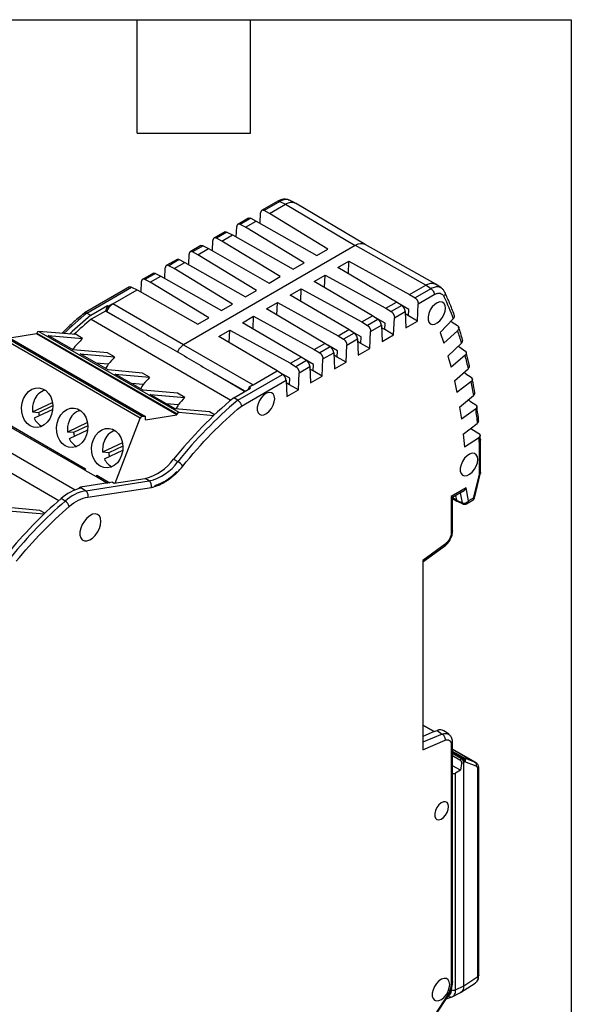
# Model space of a CAD drawing. Header units: millimetres. Extents: x 10 to 410, y 10 to 314.
# Tile 14 of 14: x 354 to 410, y 215 to 314. Entities that reach past the tile are written whole.
import ezdxf

# ---------------------------------------------------------------- set-up
doc = ezdxf.new("R2010")
doc.units = ezdxf.units.MM
doc.header["$LTSCALE"] = 1.5
doc.layers.add('TEXT', color=140, linetype='Continuous', lineweight=25)

msp = doc.modelspace()

# ---------------------------------------------------------------- linework, layer by layer
for p, q in [((379.938, 296.013), (378.31, 295.073)), ((380.169, 295.998), (378.561, 295.07)), ((380.169, 295.998), (380.737, 295.726)), ((381.684, 295.852), (381.118, 296.123)), ((379.102, 294.782), (378.561, 295.07)), ((379.102, 294.782), (380.737, 295.726)), ((380.737, 295.726), (387.756, 291.554)), ((388.766, 291.647), (381.738, 295.823)), ((377.005, 294.32), (375.905, 293.685)), ((377.217, 294.294), (376.157, 293.682)), ((376.698, 293.394), (377.773, 294.015)), ((377.217, 294.294), (377.773, 294.015)), ((377.773, 294.015), (383.892, 290.547)), ((378.167, 293.792), (378.214, 294.849)), ((385.005, 291.189), (379.102, 294.782)), ((374.601, 292.932), (373.501, 292.297)), ((374.812, 292.906), (373.753, 292.294)), ((374.812, 292.906), (375.369, 292.627)), ((375.763, 292.404), (375.809, 293.461)), ((376.698, 293.394), (376.157, 293.682)), ((382.6, 289.802), (376.698, 293.394)), ((373.359, 291.016), (373.405, 292.073)), ((374.294, 292.006), (373.753, 292.294)), ((374.294, 292.006), (375.369, 292.627)), ((380.196, 288.414), (374.294, 292.006)), ((375.369, 292.627), (381.488, 289.159)), ((387.766, 291.548), (370.422, 281.536)), ((372.197, 291.545), (371.097, 290.91)), ((372.408, 291.518), (371.349, 290.907)), ((371.89, 290.618), (372.965, 291.239)), ((372.408, 291.518), (372.965, 291.239)), ((372.965, 291.239), (379.083, 287.771)), ((383.892, 290.547), (385.005, 291.189)), ((387.756, 291.554), (387.766, 291.548)), ((387.776, 291.542), (387.766, 291.548)), ((394.879, 287.562), (387.776, 291.542)), ((395.889, 287.654), (388.758, 291.651)), ((369.793, 290.157), (368.693, 289.522)), ((370.004, 290.13), (368.945, 289.519)), ((370.004, 290.13), (370.561, 289.851)), ((370.954, 289.628), (371.001, 290.685)), ((371.89, 290.618), (371.349, 290.907)), ((377.792, 287.026), (371.89, 290.618)), ((386.013, 289.322), (387.126, 289.965)), ((387.07, 288.701), (387.126, 289.965)), ((387.126, 289.965), (393.244, 286.618)), ((368.55, 288.24), (368.597, 289.297)), ((369.485, 289.23), (368.945, 289.519)), ((369.485, 289.23), (370.561, 289.851)), ((375.388, 285.638), (369.485, 289.23)), ((370.561, 289.851), (376.679, 286.383)), ((381.488, 289.159), (382.6, 289.802)), ((391.916, 285.851), (386.013, 289.322)), ((367.389, 288.769), (366.289, 288.134)), ((367.6, 288.742), (366.54, 288.131)), ((367.081, 287.843), (366.54, 288.131)), ((367.081, 287.843), (368.157, 288.463)), ((367.6, 288.742), (368.157, 288.463)), ((368.157, 288.463), (374.275, 284.995)), ((379.083, 287.771), (380.196, 288.414)), ((383.609, 287.934), (384.722, 288.577)), ((384.666, 287.313), (384.722, 288.577)), ((384.722, 288.577), (390.84, 285.23)), ((364.985, 287.381), (360.436, 284.755)), ((360.669, 284.741), (365.196, 287.355)), ((363.316, 285.669), (365.753, 287.076)), ((365.196, 287.355), (365.753, 287.076)), ((365.753, 287.076), (371.871, 283.608)), ((366.146, 286.853), (366.193, 287.909)), ((372.984, 284.25), (367.081, 287.843)), ((376.679, 286.383), (377.792, 287.026)), ((381.205, 286.547), (382.318, 287.189)), ((382.262, 285.925), (382.318, 287.189)), ((382.318, 287.189), (388.436, 283.842)), ((389.511, 284.463), (383.609, 287.934)), ((393.244, 286.618), (394.879, 287.562)), ((395.409, 287.201), (393.801, 286.273)), ((395.409, 287.201), (394.879, 287.562)), ((396.453, 287.271), (395.91, 287.641)), ((387.107, 283.075), (381.205, 286.547)), ((393.244, 286.618), (393.801, 286.273)), ((394.123, 285.664), (395.744, 286.6)), ((361.074, 284.529), (362.76, 285.503)), ((362.76, 285.503), (362.544, 284.946)), ((362.908, 285.433), (362.703, 284.907)), ((362.76, 285.503), (362.908, 285.433)), ((363.316, 285.669), (362.908, 285.433)), ((370.422, 281.536), (363.316, 285.669)), ((374.275, 284.995), (375.388, 285.638)), ((378.801, 285.159), (379.913, 285.801)), ((384.703, 281.687), (378.801, 285.159)), ((379.858, 284.537), (379.913, 285.801)), ((379.913, 285.801), (386.032, 282.454)), ((390.84, 285.23), (391.916, 285.851)), ((390.84, 285.23), (391.397, 284.885)), ((392.456, 285.496), (391.397, 284.885)), ((392.456, 285.496), (391.916, 285.851)), ((393.177, 285.11), (392.197, 285.666)), ((393.149, 284.458), (393.177, 285.11)), ((394.047, 283.938), (394.123, 285.664)), ((360.669, 284.741), (361.074, 284.529)), ((362.544, 284.946), (361.114, 284.12)), ((361.114, 284.12), (375.226, 275.974)), ((365.962, 283.012), (362.544, 284.946)), ((362.703, 284.907), (365.962, 283.012)), ((371.871, 283.608), (372.984, 284.25)), ((376.396, 283.771), (377.509, 284.413)), ((377.453, 283.149), (377.509, 284.413)), ((377.509, 284.413), (383.627, 281.066)), ((388.436, 283.842), (389.511, 284.463)), ((390.052, 284.108), (388.993, 283.497)), ((390.052, 284.108), (389.511, 284.463)), ((390.773, 283.722), (389.793, 284.279)), ((391.643, 282.55), (391.719, 284.276)), ((391.719, 284.276), (392.804, 284.902)), ((392.804, 284.902), (392.88, 283.264)), ((393.149, 284.458), (392.816, 284.65)), ((394.047, 283.938), (393.149, 284.458)), ((397.657, 284.159), (396.329, 282.78)), ((373.992, 282.383), (375.105, 283.025)), ((375.049, 281.761), (375.105, 283.025)), ((375.105, 283.025), (381.223, 279.678)), ((382.299, 280.299), (376.396, 283.771)), ((386.032, 282.454), (387.107, 283.075)), ((387.648, 282.72), (387.107, 283.075)), ((388.436, 283.842), (388.993, 283.497)), ((389.315, 282.888), (390.4, 283.515)), ((390.4, 283.515), (390.476, 281.877)), ((390.744, 283.07), (390.412, 283.262)), ((390.744, 283.07), (390.773, 283.722)), ((391.643, 282.55), (390.744, 283.07)), ((392.88, 283.264), (394.047, 283.938)), ((397.56, 283.822), (398.084, 283.471)), ((366.069, 274.137), (351.927, 282.301)), ((366.257, 274.308), (352.115, 282.472)), ((352.466, 282.464), (366.608, 274.3)), ((355.605, 282.636), (352.903, 282.212)), ((355.605, 282.636), (355.641, 282.727)), ((369.747, 274.472), (355.605, 282.636)), ((355.641, 282.727), (369.783, 274.563)), ((355.834, 282.898), (369.976, 274.734)), ((359.583, 282.563), (355.834, 282.898)), ((356.775, 282.49), (360.248, 282.179)), ((359.283, 281.042), (356.775, 282.49)), ((360.248, 282.179), (359.583, 282.563)), ((379.895, 278.911), (373.992, 282.383)), ((386.032, 282.454), (386.589, 282.109)), ((387.648, 282.72), (386.589, 282.109)), ((386.911, 281.5), (387.996, 282.127)), ((388.369, 282.334), (387.389, 282.891)), ((387.996, 282.127), (388.072, 280.489)), ((388.34, 281.682), (388.369, 282.334)), ((389.239, 281.162), (389.315, 282.888)), ((390.476, 281.877), (391.643, 282.55)), ((396.329, 282.78), (396.705, 281.722)), ((398.081, 282.965), (396.705, 281.722)), ((362.756, 280.731), (359.283, 281.042)), ((370.422, 281.536), (377.458, 277.505)), ((383.627, 281.066), (384.703, 281.687)), ((383.627, 281.066), (384.184, 280.721)), ((385.244, 281.333), (384.184, 280.721)), ((385.244, 281.333), (384.703, 281.687)), ((385.965, 280.946), (384.984, 281.503)), ((386.835, 279.774), (386.911, 281.5)), ((388.34, 281.682), (388.008, 281.874)), ((388.072, 280.489), (389.239, 281.162)), ((389.239, 281.162), (388.34, 281.682)), ((397.125, 280.4), (398.48, 281.709)), ((398.319, 281.286), (398.842, 280.936)), ((360.007, 280.623), (363.481, 280.313)), ((362.818, 279.001), (360.007, 280.623)), ((363.481, 280.313), (362.756, 280.731)), ((381.223, 279.678), (382.299, 280.299)), ((382.84, 279.945), (382.299, 280.299)), ((383.561, 279.558), (382.58, 280.115)), ((384.43, 278.386), (384.507, 280.113)), ((384.507, 280.113), (385.592, 280.739)), ((385.592, 280.739), (385.668, 279.101)), ((385.936, 280.294), (385.603, 280.486)), ((385.936, 280.294), (385.965, 280.946)), ((386.835, 279.774), (385.936, 280.294)), ((397.125, 280.4), (397.438, 279.283)), ((398.834, 280.449), (397.438, 279.283)), ((399.291, 279.451), (398.961, 280.769)), ((362.839, 279.577), (361.633, 279.685)), ((381.223, 279.678), (381.78, 279.333)), ((382.84, 279.945), (381.78, 279.333)), ((382.103, 278.725), (383.187, 279.351)), ((383.187, 279.351), (383.264, 277.713)), ((383.532, 278.906), (383.199, 279.098)), ((383.532, 278.906), (383.561, 279.558)), ((385.668, 279.101), (386.835, 279.774)), ((397.781, 277.893), (399.16, 279.127)), ((366.291, 278.69), (362.818, 279.001)), ((363.543, 278.582), (367.016, 278.272)), ((366.354, 276.96), (363.543, 278.582)), ((367.016, 278.272), (366.291, 278.69)), ((376.599, 276.837), (373.62, 278.591)), ((376.64, 276.861), (373.62, 278.591)), ((375.908, 275.943), (380.436, 278.557)), ((377.458, 277.505), (379.895, 278.911)), ((380.436, 278.557), (379.895, 278.911)), ((381.157, 278.17), (380.176, 278.727)), ((381.128, 277.518), (381.157, 278.17)), ((382.026, 276.998), (382.103, 278.725)), ((383.264, 277.713), (384.43, 278.386)), ((384.43, 278.386), (383.532, 278.906)), ((398.932, 278.621), (399.455, 278.273)), ((366.374, 277.536), (365.169, 277.644)), ((375.499, 276.202), (377.185, 277.176)), ((376.282, 275.364), (380.783, 277.963)), ((377.05, 277.269), (376.964, 277.048)), ((377.458, 277.505), (377.05, 277.269)), ((377.185, 277.176), (377.05, 277.269)), ((380.783, 277.963), (380.86, 276.325)), ((381.128, 277.518), (380.795, 277.71)), ((382.026, 276.998), (381.128, 277.518)), ((397.781, 277.893), (398.032, 276.722)), ((399.442, 277.806), (398.032, 276.722)), ((369.827, 276.649), (366.354, 276.96)), ((367.078, 276.541), (370.552, 276.231)), ((369.586, 275.094), (367.078, 276.541)), ((370.552, 276.231), (369.827, 276.649)), ((375.908, 275.943), (375.499, 276.202)), ((380.86, 276.325), (382.026, 276.998)), ((398.297, 275.267), (399.695, 276.423)), ((355.199, 274.781), (357.207, 275.733)), ((355.811, 274.726), (357.244, 275.406)), ((369.91, 275.495), (368.704, 275.603)), ((373.059, 274.783), (369.586, 275.094)), ((398.297, 275.267), (398.484, 274.045)), ((399.905, 275.044), (398.484, 274.045)), ((399.399, 275.837), (399.921, 275.49)), ((345.744, 274.845), (359.496, 266.906)), ((355.199, 274.781), (355.811, 274.726)), ((357.231, 275.008), (355.374, 274.128)), ((363.534, 267.602), (366.069, 274.137)), ((366.608, 274.3), (366.257, 274.308)), ((366.608, 273.979), (369.747, 274.472)), ((366.608, 273.979), (366.608, 274.3)), ((369.783, 274.563), (369.747, 274.472)), ((369.976, 274.734), (373.493, 274.42)), ((373.567, 274.49), (373.059, 274.783)), ((343.741, 273.989), (357.856, 265.841)), ((352.173, 273.718), (360.494, 268.914)), ((352.201, 273.862), (360.545, 269.045)), ((360.743, 273.692), (358.735, 272.74)), ((360.78, 273.365), (359.347, 272.685)), ((398.671, 272.531), (400.084, 273.604)), ((399.432, 273.109), (399.717, 272.942)), ((359.347, 272.685), (358.735, 272.74)), ((358.91, 272.087), (360.766, 272.967)), ((398.671, 272.531), (398.793, 271.261)), ((398.793, 271.261), (400.221, 272.172)), ((399.717, 272.942), (400.238, 272.597)), ((364.278, 271.651), (362.27, 270.699)), ((364.315, 271.324), (362.883, 270.644)), ((400.277, 271.131), (400.277, 268.499)), ((400.423, 268.656), (400.423, 271.335)), ((362.883, 270.644), (362.27, 270.699)), ((362.445, 270.046), (364.302, 270.926)), ((369.436, 270.007), (369.854, 269.756)), ((360.545, 269.045), (360.487, 268.896)), ((360.487, 268.896), (361.619, 268.243)), ((361.619, 268.243), (361.677, 268.392)), ((361.619, 268.243), (361.648, 268.248)), ((361.648, 268.248), (362.775, 267.597)), ((361.677, 268.392), (362.994, 267.631)), ((369.77, 268.66), (369.797, 268.774)), ((400.277, 268.499), (399.676, 266.072)), ((399.788, 266.076), (400.42, 268.628)), ((359.909, 267.033), (359.959, 267.162)), ((359.959, 267.162), (360.021, 267.171)), ((360.095, 267.07), (359.959, 267.162)), ((363.282, 267.676), (360.021, 267.171)), ((360.021, 267.171), (360.559, 266.817)), ((360.559, 266.817), (366.972, 267.81)), ((360.77, 266.171), (367.186, 267.163)), ((363.282, 267.676), (363.421, 267.585)), ((363.421, 267.585), (366.572, 268.072)), ((366.972, 267.81), (366.572, 268.072)), ((367.536, 267.329), (367.515, 267.24)), ((398.949, 267.122), (397.448, 266.255)), ((399.204, 265.799), (398.949, 267.122)), ((397.448, 266.255), (397.448, 262.589)), ((397.979, 265.874), (397.568, 266.118)), ((397.594, 266.17), (398.641, 266.775)), ((397.595, 262.793), (397.595, 266.171)), ((397.883, 266.337), (397.973, 265.868)), ((398.35, 266.607), (398.545, 265.595)), ((355.93, 264.844), (352.381, 265.161)), ((358.49, 265.776), (358.078, 266.032)), ((397.979, 265.841), (397.595, 266.068)), ((397.595, 266.033), (398.031, 265.773)), ((397.973, 265.868), (398.545, 265.595)), ((398.04, 265.769), (398.614, 265.498)), ((398.983, 265.503), (399.677, 265.903)), ((399.676, 266.072), (399.204, 265.799)), ((352.771, 264.802), (356.367, 264.48)), ((356.44, 264.55), (355.93, 264.844)), ((396.834, 261.426), (394.602, 259.798)), ((394.602, 259.641), (396.775, 261.226)), ((394.602, 259.798), (394.602, 240.713)), ((395.745, 242.53), (394.602, 243.19)), ((394.602, 243.168), (395.744, 242.53)), ((395.744, 242.53), (394.602, 242.044)), ((396.545, 242.287), (394.602, 241.46)), ((395.744, 242.53), (396.025, 242.65)), ((396.025, 242.65), (396.545, 242.287)), ((397.199, 242.265), (396.672, 242.631)), ((394.602, 240.713), (396.834, 241.663)), ((397.595, 217.328), (397.595, 241.413)), ((397.448, 241.209), (397.448, 217.124)), ((399.948, 239.405), (397.595, 240.763)), ((397.595, 240.759), (399.9, 239.428)), ((398.732, 239.877), (397.595, 240.534)), ((398.603, 239.86), (397.595, 240.442)), ((398.501, 239.801), (397.595, 240.324)), ((397.595, 240.109), (398.315, 239.694)), ((398.315, 239.694), (398.501, 239.801)), ((398.488, 239.304), (398.391, 238.638)), ((398.713, 239.433), (398.488, 239.304)), ((398.501, 239.801), (398.603, 239.86)), ((398.765, 239.464), (398.713, 239.433)), ((398.713, 216.914), (398.713, 239.433)), ((399.246, 239.68), (398.732, 239.877)), ((398.815, 239.493), (398.765, 239.464)), ((399.983, 239.043), (398.815, 239.493)), ((399.9, 239.428), (399.246, 239.68)), ((399.9, 239.428), (399.941, 239.401)), ((399.941, 239.401), (399.973, 239.381)), ((398.391, 238.638), (397.595, 239.098)), ((398.391, 238.638), (397.901, 238.354)), ((397.901, 216.492), (397.901, 238.354)), ((400.153, 217.835), (400.153, 238.711)), ((400.234, 217.953), (400.234, 238.829)), ((398.713, 216.914), (400.153, 217.835)), ((397.484, 216.496), (397.484, 216.652)), ((397.901, 216.492), (398.713, 216.914)), ((398.404, 216.228), (399.873, 217.168)), ((397.07, 215.968), (395.821, 214.037)), ((395.887, 213.97), (397.136, 215.901)), ((396.928, 215.579), (397.46, 215.749)), ((397.436, 215.743), (397.613, 215.82)), ((397.555, 215.787), (398.399, 216.225)), ((397.566, 215.803), (397.606, 215.825))]:
    msp.add_line(p, q)
at = {"flags": 128}
for points in [[(396.869, 285.24), (396.829, 285.518), (396.715, 285.726), (396.536, 285.846), (396.308, 285.866), (396.051, 285.786), (395.788, 285.611), (395.543, 285.359), (395.337, 285.05), (395.188, 284.713), (395.111, 284.377), (395.111, 284.073), (395.188, 283.827), (395.337, 283.662), (395.543, 283.591), (395.788, 283.621), (396.051, 283.75), (396.308, 283.966), (396.536, 284.25), (396.715, 284.576), (396.829, 284.917), (396.869, 285.24)], [(354.958, 273.384), (354.651, 273.621), (354.399, 273.944), (354.215, 274.335), (354.109, 274.773), (354.087, 275.234), (354.15, 275.694), (354.295, 276.127), (354.514, 276.511), (354.794, 276.825), (355.122, 277.051), (355.479, 277.178), (355.846, 277.198), (356.204, 277.111), (356.532, 276.922), (356.814, 276.64), (357.033, 276.28), (357.18, 275.863), (357.244, 275.411), (357.223, 274.947), (357.119, 274.497), (356.936, 274.086), (356.684, 273.735), (356.378, 273.463), (356.033, 273.285), (355.668, 273.211), (355.304, 273.245), (354.958, 273.384)], [(379.634, 276.107), (379.595, 276.385), (379.48, 276.594), (379.301, 276.713), (379.073, 276.734), (378.816, 276.653), (378.553, 276.479), (378.308, 276.226), (378.102, 275.917), (377.954, 275.58), (377.876, 275.245), (377.876, 274.94), (377.954, 274.694), (378.102, 274.529), (378.308, 274.458), (378.553, 274.488), (378.816, 274.617), (379.073, 274.833), (379.301, 275.117), (379.48, 275.444), (379.595, 275.784), (379.634, 276.107)], [(358.494, 271.343), (358.187, 271.58), (357.935, 271.903), (357.75, 272.294), (357.645, 272.732), (357.623, 273.193), (357.686, 273.653), (357.83, 274.086), (358.049, 274.47), (358.33, 274.784), (358.658, 275.01), (359.015, 275.137), (359.382, 275.157), (359.739, 275.07), (360.068, 274.881), (360.349, 274.599), (360.569, 274.239), (360.715, 273.822), (360.779, 273.369), (360.759, 272.906), (360.654, 272.456), (360.471, 272.045), (360.22, 271.694), (359.913, 271.422), (359.568, 271.244), (359.204, 271.17), (358.839, 271.204), (358.494, 271.343)], [(362.03, 269.302), (361.722, 269.539), (361.47, 269.862), (361.286, 270.253), (361.18, 270.691), (361.158, 271.152), (361.221, 271.612), (361.366, 272.045), (361.585, 272.429), (361.865, 272.743), (362.193, 272.969), (362.55, 273.096), (362.917, 273.116), (363.275, 273.029), (363.603, 272.84), (363.885, 272.558), (364.105, 272.198), (364.251, 271.781), (364.315, 271.328), (364.294, 270.865), (364.19, 270.415), (364.007, 270.004), (363.755, 269.653), (363.449, 269.381), (363.104, 269.203), (362.739, 269.129), (362.375, 269.163), (362.03, 269.302)], [(400.128, 269.975), (400.089, 270.253), (399.975, 270.461), (399.795, 270.58), (399.567, 270.601), (399.31, 270.52), (399.048, 270.346), (398.802, 270.093), (398.596, 269.784), (398.448, 269.447), (398.37, 269.112), (398.37, 268.808), (398.448, 268.562), (398.596, 268.396), (398.802, 268.325), (399.048, 268.356), (399.31, 268.485), (399.567, 268.701), (399.795, 268.984), (399.975, 269.311), (400.089, 269.651), (400.128, 269.975)], [(362.096, 263.736), (362.057, 264.044), (361.942, 264.283), (361.76, 264.437), (361.524, 264.493), (361.252, 264.447), (360.963, 264.304), (360.681, 264.073), (360.424, 263.771), (360.213, 263.422), (360.063, 263.05), (359.985, 262.684), (359.985, 262.35), (360.063, 262.074), (360.213, 261.876), (360.424, 261.77), (360.681, 261.765), (360.963, 261.86), (361.252, 262.049), (361.524, 262.318), (361.76, 262.647), (361.942, 263.01), (362.057, 263.383), (362.096, 263.736)], [(397.194, 234.966), (397.155, 235.209), (397.045, 235.381), (396.873, 235.464), (396.66, 235.449), (396.428, 235.337), (396.203, 235.141), (396.008, 234.882), (395.865, 234.587), (395.789, 234.289), (395.789, 234.02), (395.865, 233.81), (396.008, 233.68), (396.203, 233.646), (396.428, 233.71), (396.66, 233.866), (396.873, 234.097), (397.045, 234.378), (397.155, 234.678), (397.194, 234.966)], [(397.3, 217.024), (397.261, 217.302), (397.146, 217.51), (396.967, 217.63), (396.739, 217.65), (396.482, 217.569), (396.219, 217.395), (395.974, 217.142), (395.768, 216.834), (395.62, 216.497), (395.542, 216.161), (395.542, 215.857), (395.62, 215.611), (395.768, 215.445), (395.974, 215.374), (396.219, 215.405), (396.482, 215.534), (396.739, 215.75), (396.967, 216.034), (397.146, 216.36), (397.261, 216.7), (397.3, 217.024)]]:
    msp.add_lwpolyline(points, dxfattribs=at)
for centre, radius, start, end in [((386.287, 253.898), 40.095, 129.71249, 134.13854), ((386.64, 253.74), 40.02, 129.70498, 133.80813), ((386.164, 254.029), 39.153, 129.77645, 133.17602), ((355.869, 282.664), 0.237, 98.60067, 164.5265), ((356.945, 275.351), 1.689, 106.5401, 161.49595), ((403.557, 242.68), 43.715, 129.93043, 141.30982), ((357.557, 275.037), 2.371, 158.96913, 186.19103), ((403.943, 242.455), 43.673, 129.93463, 141.30964), ((356.794, 274.719), 1.538, 202.61754, 244.79043), ((358.031, 274.965), 2.233, 186.13793, 195.51178), ((360.481, 273.31), 1.689, 106.5401, 161.49595), ((366.303, 274.069), 0.244, 100.94265, 163.90389), ((370.011, 274.5), 0.237, 98.60067, 164.5265), ((361.092, 272.996), 2.371, 158.96913, 186.19103), ((360.329, 272.678), 1.538, 202.61754, 244.79043), ((361.571, 272.925), 2.237, 186.14733, 195.50238), ((364.016, 271.269), 1.689, 106.5401, 161.49595), ((364.628, 270.955), 2.371, 158.96913, 186.19103), ((400.176, 271.358), 0.248, 293.88347, 354.7972), ((365.107, 270.884), 2.237, 186.14733, 195.50238), ((363.865, 270.637), 1.538, 202.61754, 244.79043), ((365.385, 272.918), 4.989, 283.76964, 324.30094), ((365.777, 272.686), 5.02, 283.76962, 324.30095), ((368.891, 268.138), 1.883, 38.5011, 59.24209), ((362.034, 268.247), 0.385, 157.88295, 179.90903), ((366.6, 267.328), 0.609, 344.29636, 52.29865), ((360.981, 262.872), 4.291, 101.90953, 132.57008), ((361.34, 262.691), 4.2, 100.72521, 132.73779), ((386.805, 232.698), 44.005, 130.75421, 140.98634), ((387.188, 232.475), 43.96, 130.75418, 140.98535), ((357.953, 264.93), 1.002, 17.6458, 57.58786), ((396.635, 261.376), 0.206, 313.13643, 14.00961), ((398.687, 239.728), 0.156, 72.96703, 122.29908), ((399.73, 239.19), 0.292, 329.91641, 54.46151), ((400.089, 238.842), 0.146, 296.37155, 355.57021)]:
    msp.add_arc(centre, radius, start, end)
for centre, major_axis, ratio, start_param, end_param in [((387.766, 289.915), (1, 1.732), 0.577352, 0.007268, 0.785271), ((325.852, 306.638), (81.44, -46.539), 0.007519, 5.231646, 5.28713), ((2338.598, -932.708), (3761.565, -2223.165), 0.01604, 2.122446, 2.122491), ((367.676, 261.889), (12.065, 27.207), 0.591515, 1.02156, 1.076761), ((2336.83, -934.246), (3758.049, -2226.228), 0.015532, 2.121947, 2.122001), ((371.665, 259.586), (10.312, 28.105), 0.59561, 0.981466, 1.017669), ((414.546, 255.436), (80.624, -47.011), 0.007595, 4.128919, 4.184404), ((374.701, 257.834), (2.931, 31.401), 0.578071, 0.861246, 0.880243), ((375.201, 257.545), (10.312, 28.105), 0.59561, 0.981466, 1.017669), ((2335.039, -935.682), (3754.487, -2229.09), 0.014977, 2.121463, 2.121527), ((378.236, 255.793), (2.931, 31.401), 0.578071, 0.861246, 0.880243), ((378.736, 255.504), (10.312, 28.105), 0.59561, 0.981466, 1.017669), ((381.772, 253.752), (2.931, 31.401), 0.578071, 0.861246, 0.879058), ((2333.231, -937.011), (3750.89, -2231.744), 0.014376, 2.120996, 2.121071), ((397.696, 238.481), (0.3, 0.009), 0.597073, 4.349443, 5.44417)]:
    msp.add_ellipse(centre, major_axis=major_axis, ratio=ratio, start_param=start_param, end_param=end_param)
for points, knots in [([(381.124, 296.12), (381.043, 296.152), (380.875, 296.219), (380.584, 296.232), (380.264, 296.176), (380.048, 296.069), (379.938, 296.013)], [0, 0, 0, 0, 0.222831, 0.465691, 0.725007, 1, 1, 1, 1]), ([(380.169, 295.998), (380.124, 296.017), (380.037, 296.052), (379.971, 296.024), (379.939, 296.011)], [0, 0, 0, 0, 0.517735, 1, 1, 1, 1]), ([(381.109, 296.104), (381.057, 296.133), (380.906, 296.217), (380.578, 296.194), (380.305, 296.064), (380.169, 295.998)], [0, 0, 0, 0, 0.20779, 0.603863, 1, 1, 1, 1]), ([(380.737, 295.726), (380.873, 295.792), (381.144, 295.924), (381.492, 295.943), (381.66, 295.847), (381.729, 295.807)], [0, 0, 0, 0, 0.370247, 0.740456, 1, 1, 1, 1]), ([(378.561, 295.07), (378.547, 295.077), (378.519, 295.091), (378.477, 295.103), (378.429, 295.111), (378.375, 295.106), (378.321, 295.083), (378.275, 295.043), (378.242, 294.988), (378.22, 294.924), (378.216, 294.874), (378.214, 294.849)], [0, 0, 0, 0, 0.079776, 0.159612, 0.24069, 0.368776, 0.499867, 0.628006, 0.75917, 0.878847, 1, 1, 1, 1]), ([(376.988, 294.307), (377.02, 294.32), (377.085, 294.347), (377.173, 294.311), (377.217, 294.294)], [0, 0, 0, 0, 0.501425, 1, 1, 1, 1]), ([(374.583, 292.919), (374.616, 292.932), (374.681, 292.959), (374.769, 292.924), (374.812, 292.906)], [0, 0, 0, 0, 0.501425, 1, 1, 1, 1]), ([(376.157, 293.682), (376.143, 293.689), (376.115, 293.703), (376.073, 293.715), (376.025, 293.723), (375.971, 293.718), (375.916, 293.695), (375.871, 293.655), (375.838, 293.601), (375.816, 293.536), (375.812, 293.486), (375.809, 293.461)], [0, 0, 0, 0, 0.079776, 0.159612, 0.24069, 0.368776, 0.499867, 0.628006, 0.75917, 0.878847, 1, 1, 1, 1]), ([(373.753, 292.294), (373.739, 292.301), (373.711, 292.315), (373.669, 292.327), (373.62, 292.335), (373.566, 292.33), (373.512, 292.307), (373.467, 292.267), (373.434, 292.213), (373.412, 292.148), (373.407, 292.098), (373.405, 292.073)], [0, 0, 0, 0, 0.079776, 0.159612, 0.24069, 0.368776, 0.499867, 0.628006, 0.75917, 0.878847, 1, 1, 1, 1]), ([(371.349, 290.907), (371.335, 290.913), (371.307, 290.927), (371.265, 290.94), (371.216, 290.947), (371.162, 290.943), (371.108, 290.919), (371.063, 290.879), (371.03, 290.825), (371.008, 290.76), (371.003, 290.71), (371.001, 290.685)], [0, 0, 0, 0, 0.079776, 0.159612, 0.24069, 0.368776, 0.499867, 0.628006, 0.75917, 0.878847, 1, 1, 1, 1]), ([(372.179, 291.532), (372.212, 291.545), (372.277, 291.571), (372.364, 291.536), (372.408, 291.518)], [0, 0, 0, 0, 0.501425, 1, 1, 1, 1]), ([(369.775, 290.144), (369.808, 290.157), (369.873, 290.183), (369.96, 290.148), (370.004, 290.13)], [0, 0, 0, 0, 0.501425, 1, 1, 1, 1]), ([(368.945, 289.519), (368.931, 289.526), (368.902, 289.539), (368.861, 289.552), (368.812, 289.559), (368.758, 289.555), (368.704, 289.531), (368.658, 289.491), (368.626, 289.437), (368.603, 289.372), (368.599, 289.322), (368.597, 289.297)], [0, 0, 0, 0, 0.079776, 0.159612, 0.24069, 0.368776, 0.499867, 0.628006, 0.75917, 0.878847, 1, 1, 1, 1]), ([(366.54, 288.131), (366.526, 288.138), (366.498, 288.151), (366.457, 288.164), (366.408, 288.171), (366.354, 288.167), (366.3, 288.144), (366.254, 288.104), (366.221, 288.049), (366.199, 287.984), (366.195, 287.934), (366.193, 287.909)], [0, 0, 0, 0, 0.0797757, 0.1596121, 0.2406899, 0.3687758, 0.4998668, 0.6280065, 0.7591695, 0.8788474, 1, 1, 1, 1]), ([(367.371, 288.756), (367.403, 288.769), (367.468, 288.795), (367.556, 288.76), (367.6, 288.742)], [0, 0, 0, 0, 0.501425, 1, 1, 1, 1]), ([(364.967, 287.368), (364.999, 287.381), (365.064, 287.407), (365.152, 287.372), (365.196, 287.355)], [0, 0, 0, 0, 0.501425, 1, 1, 1, 1]), ([(394.879, 287.562), (395.018, 287.626), (395.297, 287.755), (395.662, 287.769), (395.839, 287.667), (395.918, 287.62)], [0, 0, 0, 0, 0.35434, 0.708644, 1, 1, 1, 1]), ([(396.469, 287.25), (396.382, 287.301), (396.199, 287.409), (395.825, 287.395), (395.548, 287.265), (395.409, 287.201)], [0, 0, 0, 0, 0.3088829, 0.6544139, 1, 1, 1, 1]), ([(395.409, 287.201), (395.449, 287.175), (395.536, 287.103), (395.654, 286.94), (395.73, 286.755), (395.744, 286.646), (395.744, 286.6)], [0, 0, 0, 0, 0.249991, 0.499997, 0.750003, 1.000009, 1.000009, 1.000009, 1.000009]), ([(396.819, 286.831), (396.772, 286.917), (396.678, 287.089), (396.536, 287.204), (396.465, 287.262)], [0, 0, 0, 0, 0.498399, 1, 1, 1, 1]), ([(393.801, 286.273), (393.817, 286.262), (393.849, 286.241), (393.896, 286.199), (393.942, 286.15), (393.985, 286.094), (394.026, 286.031), (394.061, 285.962), (394.09, 285.889), (394.111, 285.813), (394.124, 285.737), (394.123, 285.689), (394.123, 285.664)], [0, 0, 0, 0, 0.0873537, 0.1775051, 0.2704599, 0.366223, 0.4647988, 0.5661915, 0.6704048, 0.7774419, 0.8873061, 1, 1, 1, 1]), ([(395.744, 286.6), (395.796, 286.63), (395.901, 286.681), (396.027, 286.721), (396.125, 286.739), (396.221, 286.747), (396.379, 286.735), (396.572, 286.644), (396.681, 286.5), (396.721, 286.413)], [0, 0, 0, 0, 0.00021866, 0.00043732, 0.00054665, 0.00065598, 0.00087464, 0.00131196, 0.001749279, 0.001749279, 0.001749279, 0.001749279]), ([(396.816, 286.83), (396.831, 286.79), (396.862, 286.705), (396.829, 286.552), (396.757, 286.459), (396.721, 286.413)], [0, 0, 0, 0, 0.308038, 0.654019, 1, 1, 1, 1]), ([(397.764, 284.542), (397.61, 284.951), (397.316, 285.731), (396.978, 286.468), (396.817, 286.819)], [0, 0, 0, 0, 0.523382, 1, 1, 1, 1]), ([(363.316, 285.669), (363.291, 285.654), (363.241, 285.623), (363.168, 285.568), (363.097, 285.505), (363.028, 285.434), (362.947, 285.339), (362.859, 285.218), (362.77, 285.066), (362.726, 284.96), (362.703, 284.907)], [0, 0, 0, 0, 0.101079, 0.200519, 0.299435, 0.398956, 0.500193, 0.667557, 0.832416, 1, 1, 1, 1]), ([(392.804, 284.902), (392.803, 284.922), (392.799, 284.96), (392.786, 285.021), (392.768, 285.082), (392.744, 285.142), (392.715, 285.201), (392.683, 285.256), (392.648, 285.308), (392.611, 285.356), (392.573, 285.399), (392.534, 285.436), (392.495, 285.469), (392.469, 285.487), (392.456, 285.496)], [0, 0, 0, 0, 0.0941151, 0.1862633, 0.2764461, 0.3646655, 0.4509233, 0.5352215, 0.6175625, 0.6979486, 0.7763824, 0.8528668, 0.9274049, 1, 1, 1, 1]), ([(360.431, 284.742), (360.306, 284.64), (359.815, 284.241), (359.051, 283.561), (358.422, 282.956), (358.146, 282.692)], [0, 0, 0, 0, 0.161381, 0.632513, 1, 1, 1, 1]), ([(360.669, 284.741), (360.627, 284.758), (360.54, 284.792), (360.458, 284.781), (360.434, 284.749), (360.43, 284.743)], [0, 0, 0, 0, 0.441938, 0.910602, 1, 1, 1, 1]), ([(390.4, 283.515), (390.398, 283.534), (390.395, 283.572), (390.382, 283.633), (390.364, 283.694), (390.34, 283.754), (390.311, 283.813), (390.279, 283.868), (390.244, 283.92), (390.207, 283.968), (390.169, 284.011), (390.13, 284.049), (390.091, 284.082), (390.065, 284.1), (390.052, 284.108)], [0, 0, 0, 0, 0.094115, 0.186263, 0.276446, 0.364666, 0.450923, 0.535222, 0.617562, 0.697949, 0.776382, 0.852867, 0.927405, 1, 1, 1, 1]), ([(391.397, 284.885), (391.413, 284.874), (391.445, 284.853), (391.492, 284.811), (391.538, 284.762), (391.581, 284.706), (391.621, 284.643), (391.657, 284.574), (391.685, 284.501), (391.707, 284.425), (391.719, 284.349), (391.719, 284.301), (391.719, 284.276)], [0, 0, 0, 0, 0.087354, 0.177505, 0.27046, 0.366223, 0.464799, 0.566191, 0.670405, 0.777442, 0.887306, 1, 1, 1, 1]), ([(397.657, 284.159), (397.692, 284.203), (397.764, 284.295), (397.8, 284.436), (397.772, 284.511), (397.761, 284.541)], [0, 0, 0, 0, 0.359147, 0.745693, 1, 1, 1, 1]), ([(388.993, 283.497), (389.009, 283.486), (389.041, 283.465), (389.088, 283.423), (389.134, 283.374), (389.177, 283.318), (389.217, 283.255), (389.252, 283.186), (389.281, 283.113), (389.302, 283.038), (389.315, 282.961), (389.315, 282.913), (389.315, 282.888)], [0, 0, 0, 0, 0.0873537, 0.1775051, 0.2704599, 0.366223, 0.4647988, 0.5661915, 0.6704048, 0.7774419, 0.8873061, 1, 1, 1, 1]), ([(398.084, 283.471), (398.099, 283.461), (398.129, 283.438), (398.165, 283.398), (398.193, 283.353), (398.211, 283.303), (398.219, 283.249), (398.216, 283.192), (398.201, 283.134), (398.173, 283.075), (398.134, 283.018), (398.099, 282.983), (398.081, 282.965)], [0, 0, 0, 0, 0.0908696, 0.1837602, 0.2786751, 0.3756176, 0.4745905, 0.5755966, 0.6786383, 0.783718, 0.890838, 1, 1, 1, 1]), ([(398.596, 282.058), (398.536, 282.27), (398.414, 282.699), (398.27, 283.108), (398.197, 283.315)], [0, 0, 0, 0, 0.493806, 1, 1, 1, 1]), ([(386.589, 282.109), (386.604, 282.098), (386.636, 282.077), (386.683, 282.035), (386.729, 281.987), (386.773, 281.93), (386.813, 281.867), (386.848, 281.798), (386.877, 281.725), (386.898, 281.65), (386.911, 281.573), (386.911, 281.525), (386.911, 281.5)], [0, 0, 0, 0, 0.087354, 0.177505, 0.27046, 0.366223, 0.464799, 0.566191, 0.670405, 0.777442, 0.887306, 1, 1, 1, 1]), ([(387.996, 282.127), (387.994, 282.146), (387.991, 282.184), (387.978, 282.245), (387.959, 282.306), (387.935, 282.366), (387.907, 282.425), (387.875, 282.48), (387.84, 282.532), (387.803, 282.58), (387.765, 282.623), (387.726, 282.661), (387.687, 282.694), (387.661, 282.712), (387.648, 282.72)], [0, 0, 0, 0, 0.0941151, 0.1862633, 0.2764461, 0.3646655, 0.4509233, 0.5352215, 0.6175625, 0.6979486, 0.7763824, 0.8528668, 0.9274049, 1, 1, 1, 1]), ([(398.48, 281.709), (398.515, 281.75), (398.589, 281.837), (398.627, 281.966), (398.603, 282.034), (398.595, 282.057)], [0, 0, 0, 0, 0.379224, 0.78738, 1, 1, 1, 1]), ([(370.422, 281.536), (370.399, 281.522), (370.352, 281.493), (370.283, 281.441), (370.215, 281.382), (370.149, 281.316), (370.085, 281.244), (370.025, 281.168), (369.969, 281.087), (369.918, 281.002), (369.871, 280.914), (369.844, 280.855), (369.831, 280.825)], [0, 0, 0, 0, 0.100001, 0.200001, 0.300001, 0.400001, 0.5, 0.6, 0.7, 0.799999, 0.9, 1, 1, 1, 1]), ([(385.592, 280.739), (385.59, 280.758), (385.587, 280.796), (385.574, 280.857), (385.555, 280.918), (385.531, 280.979), (385.503, 281.037), (385.471, 281.092), (385.436, 281.144), (385.399, 281.192), (385.361, 281.235), (385.322, 281.273), (385.283, 281.306), (385.257, 281.324), (385.244, 281.333)], [0, 0, 0, 0, 0.094115, 0.186263, 0.276446, 0.364666, 0.450923, 0.535222, 0.617562, 0.697949, 0.776382, 0.852867, 0.927405, 1, 1, 1, 1]), ([(384.184, 280.721), (384.2, 280.71), (384.232, 280.689), (384.279, 280.647), (384.325, 280.599), (384.369, 280.542), (384.409, 280.479), (384.444, 280.41), (384.473, 280.337), (384.494, 280.262), (384.507, 280.185), (384.507, 280.137), (384.507, 280.113)], [0, 0, 0, 0, 0.087354, 0.177505, 0.27046, 0.366223, 0.464799, 0.566191, 0.670405, 0.777442, 0.887306, 1, 1, 1, 1]), ([(398.842, 280.936), (398.857, 280.925), (398.887, 280.903), (398.922, 280.864), (398.95, 280.82), (398.968, 280.771), (398.975, 280.719), (398.972, 280.664), (398.956, 280.608), (398.928, 280.553), (398.888, 280.498), (398.852, 280.465), (398.834, 280.449)], [0, 0, 0, 0, 0.09087, 0.18376, 0.278675, 0.375618, 0.474591, 0.575597, 0.678638, 0.783718, 0.890838, 1, 1, 1, 1]), ([(381.78, 279.333), (381.796, 279.323), (381.828, 279.301), (381.875, 279.26), (381.921, 279.211), (381.965, 279.154), (382.005, 279.091), (382.04, 279.023), (382.069, 278.949), (382.09, 278.874), (382.103, 278.797), (382.103, 278.749), (382.103, 278.725)], [0, 0, 0, 0, 0.087354, 0.177505, 0.27046, 0.366223, 0.464799, 0.566191, 0.670405, 0.777442, 0.887306, 1, 1, 1, 1]), ([(383.187, 279.351), (383.186, 279.37), (383.183, 279.408), (383.17, 279.469), (383.151, 279.53), (383.127, 279.591), (383.099, 279.649), (383.067, 279.705), (383.032, 279.756), (382.995, 279.804), (382.956, 279.847), (382.917, 279.885), (382.878, 279.918), (382.853, 279.936), (382.84, 279.945)], [0, 0, 0, 0, 0.094115, 0.186263, 0.276446, 0.364666, 0.450923, 0.535222, 0.617562, 0.697949, 0.776382, 0.852867, 0.927405, 1, 1, 1, 1]), ([(399.16, 279.127), (399.196, 279.167), (399.271, 279.249), (399.31, 279.368), (399.289, 279.43), (399.282, 279.449)], [0, 0, 0, 0, 0.393523, 0.817068, 1, 1, 1, 1]), ([(380.783, 277.963), (380.782, 277.982), (380.779, 278.021), (380.765, 278.081), (380.747, 278.142), (380.723, 278.203), (380.695, 278.261), (380.663, 278.317), (380.628, 278.369), (380.591, 278.416), (380.552, 278.459), (380.513, 278.497), (380.474, 278.53), (380.448, 278.548), (380.436, 278.557)], [0, 0, 0, 0, 0.094115, 0.186263, 0.276446, 0.364666, 0.450923, 0.535222, 0.617562, 0.697949, 0.776382, 0.852867, 0.927405, 1, 1, 1, 1]), ([(399.455, 278.273), (399.469, 278.262), (399.499, 278.24), (399.535, 278.202), (399.562, 278.159), (399.58, 278.111), (399.587, 278.061), (399.583, 278.009), (399.566, 277.955), (399.537, 277.903), (399.497, 277.851), (399.461, 277.821), (399.442, 277.806)], [0, 0, 0, 0, 0.0908696, 0.1837602, 0.2786751, 0.3756176, 0.4745905, 0.5755966, 0.6786383, 0.783718, 0.890838, 1, 1, 1, 1]), ([(399.826, 276.712), (399.773, 277.051), (399.699, 277.519), (399.603, 277.97), (399.576, 278.095)], [0, 0, 0, 0, 0.721983, 1, 1, 1, 1]), ([(399.695, 276.423), (399.731, 276.46), (399.807, 276.537), (399.848, 276.645), (399.83, 276.7), (399.826, 276.712)], [0, 0, 0, 0, 0.4168602, 0.8655228, 1, 1, 1, 1]), ([(375.908, 275.943), (375.926, 275.932), (375.96, 275.908), (376.013, 275.863), (376.064, 275.811), (376.114, 275.751), (376.163, 275.68), (376.214, 275.592), (376.262, 275.48), (376.275, 275.405), (376.282, 275.364)], [0, 0, 0, 0, 0.095364, 0.193068, 0.293135, 0.395584, 0.500437, 0.632368, 0.798922, 1, 1, 1, 1]), ([(399.921, 275.49), (399.935, 275.479), (399.965, 275.458), (400, 275.42), (400.028, 275.378), (400.045, 275.332), (400.052, 275.284), (400.047, 275.234), (400.031, 275.184), (400.001, 275.134), (399.96, 275.086), (399.924, 275.058), (399.905, 275.044)], [0, 0, 0, 0, 0.09087, 0.18376, 0.278675, 0.375618, 0.474591, 0.575597, 0.678638, 0.783718, 0.890838, 1, 1, 1, 1]), ([(400.222, 273.868), (400.212, 273.973), (400.166, 274.461), (400.096, 274.932), (400.041, 275.303)], [0, 0, 0, 0, 0.213877, 1, 1, 1, 1]), ([(400.084, 273.604), (400.12, 273.639), (400.197, 273.711), (400.239, 273.809), (400.223, 273.859), (400.22, 273.868)], [0, 0, 0, 0, 0.432769, 0.898553, 1, 1, 1, 1]), ([(400.238, 272.597), (400.253, 272.586), (400.283, 272.564), (400.318, 272.527), (400.345, 272.487), (400.362, 272.443), (400.369, 272.397), (400.364, 272.349), (400.347, 272.301), (400.318, 272.255), (400.277, 272.21), (400.24, 272.185), (400.221, 272.172)], [0, 0, 0, 0, 0.0908696, 0.1837602, 0.2786751, 0.3756176, 0.4745905, 0.5755966, 0.6786383, 0.783718, 0.890838, 1, 1, 1, 1]), ([(400.394, 271.999), (400.388, 272.118), (400.381, 272.256), (400.368, 272.389), (400.366, 272.408)], [0, 0, 0, 0, 0.860197, 1, 1, 1, 1]), ([(400.394, 271.999), (400.396, 271.993), (400.41, 271.948), (400.369, 271.859), (400.292, 271.793), (400.254, 271.761)], [0, 0, 0, 0, 0.077247, 0.538624, 1, 1, 1, 1]), ([(400.423, 271.335), (400.422, 271.437), (400.421, 271.663), (400.406, 271.883), (400.399, 272.003)], [0, 0, 0, 0, 0.452282, 1, 1, 1, 1]), ([(369.777, 268.655), (369.725, 268.604), (369.621, 268.502), (369.462, 268.357), (369.301, 268.219), (369.138, 268.088), (368.972, 267.964), (368.753, 267.81), (368.48, 267.639), (368.156, 267.468), (367.836, 267.329), (367.627, 267.267), (367.522, 267.235)], [0, 0, 0, 0, 0.072074, 0.144143, 0.216351, 0.288842, 0.361757, 0.435234, 0.57779, 0.718733, 0.859115, 1, 1, 1, 1]), ([(369.797, 268.774), (369.745, 268.722), (369.642, 268.619), (369.485, 268.473), (369.326, 268.334), (369.165, 268.202), (369.004, 268.078), (368.84, 267.961), (368.635, 267.824), (368.388, 267.677), (368.101, 267.533), (367.816, 267.414), (367.629, 267.358), (367.536, 267.329)], [0, 0, 0, 0, 0.071766, 0.143187, 0.214403, 0.285554, 0.356784, 0.428233, 0.500041, 0.625379, 0.74998, 0.874601, 1, 1, 1, 1]), ([(400.421, 268.656), (400.422, 268.654), (400.432, 268.626), (400.402, 268.583), (400.352, 268.533), (400.303, 268.511), (400.277, 268.499)], [0, 0, 0, 0, 0.032689, 0.437666, 0.699339, 1, 1, 1, 1]), ([(398.641, 266.776), (398.645, 266.778), (398.713, 266.81), (398.83, 266.922), (398.91, 267.056), (398.949, 267.122)], [0, 0, 0, 0, 0.0304883, 0.5200598, 1, 1, 1, 1]), ([(360.559, 266.817), (360.646, 266.76), (360.719, 266.658), (360.797, 266.42), (360.801, 266.285), (360.77, 266.171)], [0, 0, 0, 0, 0.5, 0.5, 1, 1, 1, 1]), ([(397.594, 266.171), (397.594, 266.171), (397.6, 266.167), (397.561, 266.19), (397.486, 266.234), (397.448, 266.255)], [0, 0, 0, 0, 0.029543, 0.516112, 1, 1, 1, 1]), ([(397.979, 265.841), (397.987, 265.824), (398.001, 265.791), (398.028, 265.778), (398.041, 265.771)], [0, 0, 0, 0, 0.5189149, 1, 1, 1, 1]), ([(398.545, 265.595), (398.561, 265.588), (398.592, 265.574), (398.645, 265.562), (398.7, 265.555), (398.758, 265.556), (398.818, 265.563), (398.895, 265.582), (398.992, 265.622), (399.108, 265.694), (399.171, 265.763), (399.204, 265.799)], [0, 0, 0, 0, 0.079186, 0.158842, 0.239064, 0.31995, 0.401593, 0.484083, 0.63725, 0.809173, 1, 1, 1, 1]), ([(398.545, 265.595), (398.553, 265.571), (398.568, 265.525), (398.602, 265.506), (398.618, 265.497)], [0, 0, 0, 0, 0.521105, 1, 1, 1, 1]), ([(398.617, 265.496), (398.655, 265.483), (398.727, 265.457), (398.839, 265.458), (398.937, 265.481), (398.993, 265.51), (399.019, 265.523)], [0, 0, 0, 0, 0.280012, 0.542636, 0.781532, 1, 1, 1, 1]), ([(399.204, 265.799), (399.181, 265.739), (399.14, 265.627), (399.064, 265.537), (399.02, 265.525), (399.018, 265.524)], [0, 0, 0, 0, 0.531829, 0.983807, 1, 1, 1, 1]), ([(399.644, 265.884), (399.663, 265.896), (399.699, 265.921), (399.741, 265.97), (399.772, 266.021), (399.783, 266.058), (399.788, 266.076)], [0, 0, 0, 0, 0.27156, 0.532833, 0.77716, 1, 1, 1, 1]), ([(399.644, 265.886), (399.645, 265.886), (399.674, 265.89), (399.697, 265.949), (399.683, 266.029), (399.676, 266.072)], [0, 0, 0, 0, 0.020286, 0.471222, 1, 1, 1, 1]), ([(399.676, 266.072), (399.714, 266.065), (399.775, 266.054), (399.78, 266.071), (399.782, 266.078)], [0, 0, 0, 0, 0.6194094, 1, 1, 1, 1]), ([(397.362, 261.92), (397.428, 262.065), (397.562, 262.358), (397.584, 262.647), (397.595, 262.793)], [0, 0, 0, 0, 0.493623, 1, 1, 1, 1]), ([(397.592, 262.793), (397.593, 262.79), (397.605, 262.752), (397.563, 262.674), (397.487, 262.617), (397.448, 262.589)], [0, 0, 0, 0, 0.033022, 0.516511, 1, 1, 1, 1]), ([(396.776, 261.226), (396.89, 261.322), (397.116, 261.512), (397.28, 261.785), (397.362, 261.92)], [0, 0, 0, 0, 0.504374, 1, 1, 1, 1]), ([(397.359, 261.922), (397.355, 261.921), (397.348, 261.918), (397.299, 261.939), (397.273, 261.95)], [0, 0, 0, 0, 0.485346, 1, 1, 1, 1]), ([(396.67, 242.628), (396.583, 242.673), (396.4, 242.767), (396.154, 242.69), (396.025, 242.65)], [0, 0, 0, 0, 0.476953, 1, 1, 1, 1]), ([(396.545, 242.287), (396.673, 242.325), (396.924, 242.401), (397.109, 242.306), (397.2, 242.26)], [0, 0, 0, 0, 0.508127, 1, 1, 1, 1]), ([(396.545, 242.287), (396.565, 242.274), (396.607, 242.243), (396.667, 242.181), (396.723, 242.104), (396.771, 242.017), (396.807, 241.923), (396.837, 241.798), (396.84, 241.712), (396.834, 241.663)], [0, 0, 0, 0, 0.125001, 0.250045, 0.37509, 0.500135, 0.625179, 0.750224, 1, 1, 1, 1]), ([(397.595, 241.413), (397.581, 241.557), (397.558, 241.794), (397.406, 242.085), (397.27, 242.202), (397.198, 242.265)], [0, 0, 0, 0, 0.416611, 0.6882, 1, 1, 1, 1]), ([(397.448, 241.209), (397.487, 241.237), (397.563, 241.294), (397.605, 241.372), (397.593, 241.41), (397.592, 241.413)], [0, 0, 0, 0, 0.4831091, 0.9662182, 1, 1, 1, 1]), ([(398.315, 239.694), (398.326, 239.687), (398.348, 239.673), (398.378, 239.644), (398.407, 239.611), (398.433, 239.572), (398.463, 239.512), (398.493, 239.418), (398.49, 239.345), (398.488, 239.304)], [0, 0, 0, 0, 0.0969253, 0.1950765, 0.2945597, 0.3954771, 0.4979261, 0.7216929, 1, 1, 1, 1]), ([(398.713, 239.433), (398.713, 239.448), (398.711, 239.477), (398.701, 239.524), (398.686, 239.572), (398.664, 239.62), (398.638, 239.665), (398.608, 239.708), (398.574, 239.745), (398.538, 239.777), (398.514, 239.793), (398.501, 239.801)], [0, 0, 0, 0, 0.111157, 0.222287, 0.333397, 0.444492, 0.555581, 0.66667, 0.777764, 0.888872, 1, 1, 1, 1]), ([(398.815, 239.493), (398.817, 239.558), (398.795, 239.636), (398.717, 239.771), (398.661, 239.829), (398.603, 239.86)], [0, 0, 0, 0, 0.5, 0.5, 1, 1, 1, 1]), ([(398.732, 239.877), (398.788, 239.845), (398.829, 239.786), (398.86, 239.644), (398.849, 239.562), (398.815, 239.493)], [0, 0, 0, 0, 0.5, 0.5, 1, 1, 1, 1]), ([(400.234, 238.831), (400.231, 238.888), (400.223, 239.004), (400.169, 239.159), (400.087, 239.295), (400.01, 239.357), (399.972, 239.388)], [0, 0, 0, 0, 0.24235, 0.491172, 0.744476, 1, 1, 1, 1]), ([(400.153, 238.711), (400.153, 238.732), (400.152, 238.772), (400.143, 238.828), (400.129, 238.88), (400.103, 238.941), (400.059, 239.004), (400.008, 239.03), (399.983, 239.043)], [0, 0, 0, 0, 0.125107, 0.249193, 0.373762, 0.500304, 0.74964, 1, 1, 1, 1]), ([(400.109, 217.425), (400.143, 217.496), (400.217, 217.654), (400.228, 217.848), (400.234, 217.953)], [0, 0, 0, 0, 0.456066, 1, 1, 1, 1]), ([(400.233, 217.953), (400.23, 217.932), (400.223, 217.888), (400.177, 217.853), (400.153, 217.835)], [0, 0, 0, 0, 0.4884993, 1, 1, 1, 1]), ([(397.136, 215.901), (397.203, 216.013), (397.337, 216.239), (397.481, 216.606), (397.577, 216.978), (397.589, 217.211), (397.595, 217.328)], [0, 0, 0, 0, 0.24665, 0.49548, 0.746563, 1, 1, 1, 1]), ([(397.156, 215.912), (397.176, 215.92), (397.216, 215.934), (397.27, 215.967), (397.319, 216.008), (397.361, 216.057), (397.407, 216.127), (397.448, 216.223), (397.478, 216.351), (397.482, 216.448), (397.484, 216.496)], [0, 0, 0, 0, 0.100794, 0.200366, 0.299552, 0.3992, 0.500145, 0.667295, 0.832606, 1, 1, 1, 1]), ([(397.592, 217.328), (397.593, 217.325), (397.605, 217.287), (397.563, 217.21), (397.487, 217.152), (397.448, 217.124)], [0, 0, 0, 0, 0.03302, 0.51651, 1, 1, 1, 1]), ([(397.484, 216.496), (397.538, 216.465), (397.614, 216.446), (397.768, 216.445), (397.844, 216.462), (397.901, 216.492)], [0, 0, 0, 0, 0.5, 0.5, 1, 1, 1, 1]), ([(397.606, 215.825), (397.625, 215.835), (397.703, 215.874), (397.798, 216.01), (397.884, 216.222), (397.895, 216.402), (397.901, 216.492)], [0, 0, 0, 0, 0.099562, 0.399703, 0.699845, 1, 1, 1, 1]), ([(398.713, 216.914), (398.708, 216.824), (398.698, 216.644), (398.612, 216.431), (398.505, 216.286), (398.412, 216.241), (398.378, 216.225)], [0, 0, 0, 0, 0.280443, 0.560865, 0.841287, 1, 1, 1, 1]), ([(400.046, 217.36), (400.009, 217.299), (399.958, 217.218), (399.879, 217.179), (399.858, 217.169)], [0, 0, 0, 0, 0.7414203, 1, 1, 1, 1]), ([(400.106, 217.426), (400.105, 217.421), (400.095, 217.393), (400.068, 217.375), (400.046, 217.36)], [0, 0, 0, 0, 0.1623045, 1, 1, 1, 1]), ([(397.07, 215.968), (397.096, 215.947), (397.137, 215.912), (397.131, 215.907), (397.129, 215.906)], [0, 0, 0, 0, 0.614662, 1, 1, 1, 1]), ([(397.435, 215.748), (397.424, 215.745), (397.383, 215.732), (397.305, 215.755), (397.216, 215.814), (397.176, 215.88), (397.156, 215.912)], [0, 0, 0, 0, 0.111292, 0.407528, 0.703764, 1, 1, 1, 1])]:
    msp.add_open_spline(points, degree=3, knots=knots)
for points in [[(396.721, 286.413), (397.056, 285.682), (397.366, 284.935), (397.657, 284.159)], [(398.081, 282.965), (398.221, 282.548), (398.352, 282.137), (398.48, 281.709)], [(398.834, 280.449), (398.95, 280.009), (399.056, 279.577), (399.16, 279.127)], [(399.442, 277.806), (399.534, 277.345), (399.616, 276.893), (399.695, 276.423)], [(370.365, 269.31), (372.21, 271.596), (374.205, 273.638), (376.282, 275.364)], [(399.905, 275.044), (399.972, 274.564), (400.03, 274.093), (400.084, 273.604)], [(400.221, 272.172), (400.233, 272.029), (400.243, 271.904), (400.254, 271.761)], [(400.254, 271.761), (400.269, 271.556), (400.277, 271.346), (400.277, 271.131)], [(369.777, 268.656), (369.98, 268.859), (370.177, 269.078), (370.365, 269.31)], [(367.186, 267.163), (367.296, 267.181), (367.408, 267.205), (367.522, 267.236)], [(358.908, 265.233), (359.527, 265.763), (360.176, 266.089), (360.77, 266.171)], [(353.549, 259.711), (355.23, 261.771), (357.033, 263.63), (358.908, 265.233)], [(397.973, 265.868), (397.974, 265.859), (397.977, 265.849), (397.979, 265.841)], [(397.448, 262.589), (397.448, 262.392), (397.385, 262.162), (397.273, 261.95)], [(397.273, 261.95), (397.161, 261.737), (397.003, 261.549), (396.834, 261.426)], [(396.834, 241.663), (396.919, 241.699), (397.082, 241.731), (397.285, 241.664), (397.417, 241.484), (397.448, 241.307), (397.448, 241.209)], [(400.153, 217.835), (400.154, 217.65), (400.117, 217.486), (400.046, 217.36)], [(397.448, 217.124), (397.448, 216.946), (397.38, 216.551), (397.188, 216.151), (397.07, 215.968)]]:
    msp.add_open_spline(points, degree=3)
at = {"layer": 'TEXT'}
for p, q in [((9.525, 314.325), (409.575, 314.325)), ((365.76, 302.895), (365.76, 314.325)), ((377.19, 302.895), (377.19, 314.325)), ((409.575, 314.325), (409.575, 9.525)), ((365.76, 302.895), (377.19, 302.895))]:
    msp.add_line(p, q, dxfattribs=at)

doc.saveas('drawing.dxf')
